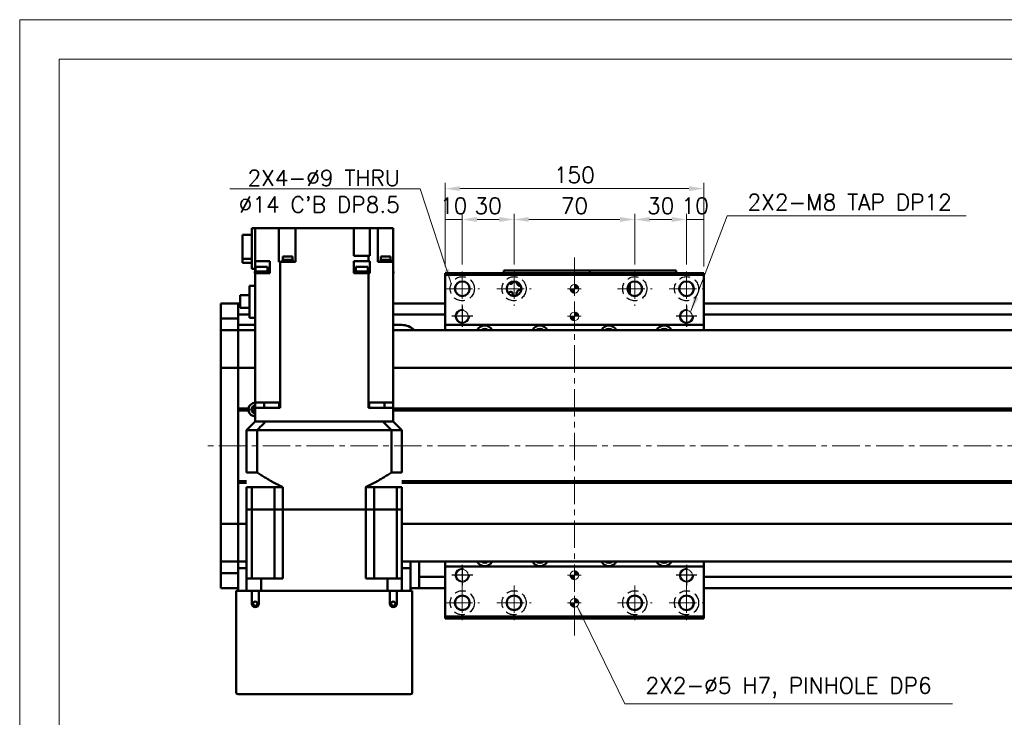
# Model space of a CAD drawing. Header units: millimetres. Extents: x 46891 to 50463, y 6223 to 9884.
# Tile 3 of 5: x 48547 to 49117, y 9480 to 9884. Entities that reach past the tile are written whole.
import ezdxf

# ---------------------------------------------------------------- set-up
doc = ezdxf.new("R2010")
doc.units = ezdxf.units.MM
doc.header["$LTSCALE"] = 0.5
doc.linetypes.add('CENTER', pattern=[50.8, 31.75, -6.35, 6.35, -6.35])
doc.linetypes.add('HIDDENX2', pattern=[19.05, 12.7, -6.35])
doc.layers.get('0').update_dxf_attribs({"lineweight": 20})
doc.layers.add('1', color=1, linetype='CENTER', lineweight=13)
doc.layers.add('외형선(ISO)', color=7, linetype='Continuous', lineweight=50)
for name, color, linetype in [('2', 2, 'HIDDENX2'), ('C', 1, 'CENTER'), ('DIM', 4, 'Continuous')]:
    doc.layers.add(name, color=color, linetype=linetype)
doc.styles.add('DSR TEXT', font='romans.shx', dxfattribs={"bigfont": 'whgtxt.shx'})
doc.styles.get("Standard").update_dxf_attribs({"font": 'romans.shx', "bigfont": 'whgtxt.shx'})
doc.dimstyles.new('DSR', dxfattribs={"dimscale": 2, "dimtxt": 3, "dimasz": 3, "dimexe": 0.5, "dimexo": 0.5, "dimgap": 0.5, "dimtad": 1, "dimdsep": 46, "dimtxsty": 'Standard', "dimcen": 2.5, "dimclrd": 4, "dimclre": 4, "dimclrt": 2, "dimadec": 0, "dimazin": 2, "dimtfac": 1, "dimtmove": 0, "dimatfit": 3, "dimfxl": 0, "dimlwd": -1, "dimlwe": -1, "dimarcsym": 0})

# ---------------------------------------------------------------- blocks, each defined once
blk = doc.blocks.new('A$C1C1952E1')
at = {"color": 1}
blk.add_lwpolyline([(0, 0), (420, 0), (420, 297), (0, 297)], close=True, dxfattribs=at)
at = {"color": 3}
blk.add_lwpolyline([(5, 5), (415, 5), (415, 292), (5, 292)], close=True, dxfattribs=at)
blk = doc.blocks.new('A$C33E56CC6')
h = blk.add_hatch()
h.set_pattern_fill('ANSI31', color=256, style=0)
h.set_pattern_definition([(45, (-7065.45672, -6508.5399), (-0.0883883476, 0.0883883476), [])])
h.paths.add_polyline_path([(4, 6.5, 0.414214), (1.5, 4), (4, 4)])
h.paths.add_polyline_path([(6.5, 4), (4, 4), (4, 1.5, 0.414214)])
blk.add_circle((4, 4), 2.5)
at = {"layer": '1'}
for p, q in [((4, 0), (4, 8)), ((0, 4), (8, 4))]:
    blk.add_line(p, q, dxfattribs=at)
blk = doc.blocks.new('tap8')
blk.add_circle((0, 0), 3.4)
at = {"layer": 'C', "color": 1, "linetype": 'CENTER'}
for p, q in [((0, -6.05), (0, 6.05)), ((-6.05, 0), (6.05, 0))]:
    blk.add_line(p, q, dxfattribs=at)
at = {"layer": 'DIM', "color": 3}
blk.add_arc((0, 0), 4, 263.8455, 189.4314, dxfattribs=at)
blk = doc.blocks.new('*D72')
at = {"color": 1, "linetype": 'ByBlock'}
for p, q in [((48793.25, 9741.29), (48793.25, 9771.76)), ((48803.25, 9768.46), (48793.25, 9768.46)), ((48803.25, 9742.29), (48803.25, 9771.76))]:
    blk.add_line(p, q, dxfattribs=at)
at = {"layer": 'Defpoints', "color": 0}
for p in [(48793.25, 9768.46), (48803.25, 9738.33), (48793.25, 9737.33)]:
    blk.add_point(p, dxfattribs=at)
at = {"color": 3, "insert": (48798.25, 9776.38), "char_height": 9.24, "attachment_point": 5, "style": 'DSR TEXT'}
blk.add_mtext('10', dxfattribs=at)
blk = doc.blocks.new('*D73')
at = {"color": 1, "linetype": 'ByBlock'}
for p, q in [((48803.25, 9742.29), (48803.25, 9771.76)), ((48811.83, 9768.46), (48824.67, 9768.46)), ((48833.25, 9742.29), (48833.25, 9771.76))]:
    blk.add_line(p, q, dxfattribs=at)
at = {"color": 1}
for points in [[(48811.83, 9769.89), (48811.83, 9767.02), (48803.25, 9768.46)], [(48824.67, 9769.89), (48824.67, 9767.02), (48833.25, 9768.46)]]:
    blk.add_solid(points, dxfattribs=at)
at = {"layer": 'Defpoints', "color": 0}
for p in [(48833.25, 9768.46), (48803.25, 9738.33), (48833.25, 9738.33)]:
    blk.add_point(p, dxfattribs=at)
at = {"color": 3, "insert": (48818.25, 9776.38), "char_height": 9.24, "attachment_point": 5, "style": 'DSR TEXT'}
blk.add_mtext('30', dxfattribs=at)
blk = doc.blocks.new('*D74')
at = {"color": 1, "linetype": 'ByBlock'}
for p, q in [((48833.25, 9742.29), (48833.25, 9771.76)), ((48841.83, 9768.46), (48894.67, 9768.46)), ((48903.25, 9742.29), (48903.25, 9771.76))]:
    blk.add_line(p, q, dxfattribs=at)
at = {"color": 1}
for points in [[(48841.83, 9769.89), (48841.83, 9767.02), (48833.25, 9768.46)], [(48894.67, 9769.89), (48894.67, 9767.02), (48903.25, 9768.46)]]:
    blk.add_solid(points, dxfattribs=at)
at = {"layer": 'Defpoints', "color": 0}
for p in [(48903.25, 9768.46), (48833.25, 9738.33), (48903.25, 9738.33)]:
    blk.add_point(p, dxfattribs=at)
at = {"color": 3, "insert": (48868.25, 9776.38), "char_height": 9.24, "attachment_point": 5, "style": 'DSR TEXT'}
blk.add_mtext('70', dxfattribs=at)
blk = doc.blocks.new('*D75')
at = {"color": 1, "linetype": 'ByBlock'}
for p, q in [((48903.25, 9742.29), (48903.25, 9771.76)), ((48911.83, 9768.46), (48924.67, 9768.46)), ((48933.25, 9742.29), (48933.25, 9771.76))]:
    blk.add_line(p, q, dxfattribs=at)
at = {"color": 1}
for points in [[(48911.83, 9769.89), (48911.83, 9767.02), (48903.25, 9768.46)], [(48924.67, 9769.89), (48924.67, 9767.02), (48933.25, 9768.46)]]:
    blk.add_solid(points, dxfattribs=at)
at = {"layer": 'Defpoints', "color": 0}
for p in [(48933.25, 9768.46), (48903.25, 9738.33), (48933.25, 9738.33)]:
    blk.add_point(p, dxfattribs=at)
at = {"color": 3, "insert": (48918.25, 9776.38), "char_height": 9.24, "attachment_point": 5, "style": 'DSR TEXT'}
blk.add_mtext('30', dxfattribs=at)
blk = doc.blocks.new('*D76')
at = {"color": 1, "linetype": 'ByBlock'}
for p, q in [((48933.25, 9742.29), (48933.25, 9771.76)), ((48933.25, 9768.46), (48943.25, 9768.46)), ((48943.25, 9741.29), (48943.25, 9771.76))]:
    blk.add_line(p, q, dxfattribs=at)
at = {"layer": 'Defpoints', "color": 0}
for p in [(48943.25, 9768.46), (48933.25, 9738.33), (48943.25, 9737.33)]:
    blk.add_point(p, dxfattribs=at)
at = {"color": 3, "insert": (48938.25, 9776.38), "char_height": 9.24, "attachment_point": 5, "style": 'DSR TEXT'}
blk.add_mtext('10', dxfattribs=at)
blk = doc.blocks.new('*D77')
at = {"color": 1, "linetype": 'ByBlock'}
for p, q in [((48793.25, 9741.29), (48793.25, 9789.62)), ((48943.25, 9741.29), (48943.25, 9789.62)), ((48934.67, 9786.32), (48801.83, 9786.32))]:
    blk.add_line(p, q, dxfattribs=at)
at = {"color": 1}
for points in [[(48801.83, 9787.75), (48801.83, 9784.89), (48793.25, 9786.32)], [(48934.67, 9787.75), (48934.67, 9784.89), (48943.25, 9786.32)]]:
    blk.add_solid(points, dxfattribs=at)
at = {"layer": 'Defpoints', "color": 0}
for p in [(48793.25, 9786.32), (48793.25, 9737.33), (48943.25, 9737.33)]:
    blk.add_point(p, dxfattribs=at)
at = {"color": 3, "insert": (48868.25, 9794.24), "char_height": 9.24, "attachment_point": 5, "style": 'DSR TEXT'}
blk.add_mtext('150', dxfattribs=at)

msp = doc.modelspace()

# ---------------------------------------------------------------- linework, layer by layer
at = {"layer": '1'}
for p, q in [((48868.24958, 9527.328), (48868.24958, 9747.328)), ((48803.24958, 9738.328), (48803.24958, 9718.328)), ((48833.24958, 9738.328), (48833.24958, 9718.328)), ((48903.24958, 9738.328), (48903.24958, 9718.328)), ((48933.24958, 9738.328), (48933.24958, 9718.328)), ((48793.24958, 9728.328), (48813.24958, 9728.328)), ((48823.24958, 9728.328), (48843.24958, 9728.328)), ((48893.24958, 9728.328), (48913.24958, 9728.328)), ((48923.24958, 9728.328), (48943.24958, 9728.328)), ((49643.24958, 9637.328), (48653.24958, 9637.328)), ((48803.24958, 9556.328), (48803.24958, 9536.328)), ((48833.24958, 9556.328), (48833.24958, 9536.328)), ((48903.24958, 9556.328), (48903.24958, 9536.328)), ((48933.24958, 9556.328), (48933.24958, 9536.328)), ((48793.24958, 9546.328), (48813.24958, 9546.328)), ((48823.24958, 9546.328), (48843.24958, 9546.328)), ((48893.24958, 9546.328), (48913.24958, 9546.328)), ((48923.24958, 9546.328), (48943.24958, 9546.328))]:
    msp.add_line(p, q, dxfattribs=at)
at = {"layer": '2'}
for centre in [(48803.24958, 9728.328), (48833.24958, 9728.328), (48903.24958, 9728.328), (48933.24958, 9728.328), (48803.24958, 9546.328), (48833.24958, 9546.328), (48903.24958, 9546.328), (48933.24958, 9546.328)]:
    msp.add_circle(centre, 7, dxfattribs=at)
at = {"layer": '외형선(ISO)'}
for p, q in [((48681.24958, 9763.328), (48683.24958, 9763.328)), ((48681.24958, 9739.828), (48681.24958, 9763.328)), ((48683.24958, 9763.328), (48683.24958, 9744.328)), ((48691.80574, 9763.328), (48683.24958, 9763.328)), ((48691.80574, 9763.328), (48696.88247, 9763.328)), ((48696.88247, 9743.828), (48696.88247, 9763.328)), ((48702.04958, 9763.328), (48696.88247, 9763.328)), ((48702.04958, 9763.328), (48706.54958, 9763.328)), ((48706.54958, 9743.828), (48706.54958, 9763.328)), ((48740.44958, 9763.328), (48706.54958, 9763.328)), ((48740.44958, 9763.328), (48740.44958, 9747.328)), ((48740.44958, 9763.328), (48744.44958, 9763.328)), ((48749.57153, 9763.328), (48744.44958, 9763.328)), ((48749.57153, 9747.328), (48749.57153, 9763.328)), ((48749.58225, 9763.328), (48749.57153, 9763.328)), ((48749.58225, 9763.328), (48754.34958, 9763.328)), ((48754.34958, 9743.828), (48754.34958, 9763.328)), ((48754.34958, 9763.328), (48758.84958, 9763.328)), ((48763.24958, 9763.328), (48758.84958, 9763.328)), ((48763.24958, 9743.828), (48763.24958, 9763.328)), ((48681.24958, 9759.63358), (48675.74958, 9759.63358)), ((48675.74958, 9745.73793), (48675.74958, 9759.63358)), ((48675.74958, 9743.42242), (48675.74958, 9745.73793)), ((48675.74958, 9745.73793), (48681.24958, 9745.73793)), ((48683.24958, 9744.328), (48691.64958, 9744.328)), ((48683.24958, 9739.828), (48683.24958, 9744.328)), ((48691.64958, 9739.328), (48691.64958, 9744.328)), ((48696.88247, 9743.828), (48696.91691, 9743.828)), ((48697.58339, 9743.828), (48696.91691, 9743.828)), ((48697.58339, 9662.328), (48697.58339, 9743.828)), ((48697.58339, 9743.828), (48706.54958, 9743.828)), ((48705.05101, 9744.328), (48699.05101, 9744.328)), ((48699.05101, 9744.328), (48699.05101, 9743.828)), ((48705.00101, 9745.028), (48699.10101, 9745.028)), ((48699.10101, 9745.028), (48699.10101, 9744.328)), ((48704.80101, 9747.028), (48699.30101, 9747.028)), ((48699.30101, 9747.028), (48699.30101, 9745.028)), ((48704.80101, 9747.028), (48704.80101, 9745.028)), ((48705.00101, 9745.028), (48705.00101, 9744.328)), ((48705.05101, 9744.328), (48705.05101, 9743.828)), ((48740.44958, 9747.328), (48748.91577, 9747.328)), ((48740.44958, 9744.328), (48748.91577, 9744.328)), ((48740.44958, 9739.328), (48740.44958, 9744.328)), ((48748.91577, 9744.328), (48748.91577, 9747.328)), ((48749.57153, 9747.328), (48748.91577, 9747.328)), ((48748.91577, 9744.328), (48749.57153, 9744.328)), ((48749.57153, 9739.328), (48749.57153, 9744.328)), ((48754.34958, 9743.828), (48754.69343, 9743.828)), ((48763.24958, 9743.828), (48754.69343, 9743.828)), ((48761.81052, 9744.328), (48755.81052, 9744.328)), ((48755.81052, 9744.328), (48755.81052, 9743.828)), ((48761.76052, 9745.028), (48755.86052, 9745.028)), ((48755.86052, 9745.028), (48755.86052, 9744.328)), ((48761.56052, 9747.028), (48756.06052, 9747.028)), ((48756.06052, 9747.028), (48756.06052, 9745.028)), ((48761.56052, 9747.028), (48761.56052, 9745.028)), ((48761.76052, 9745.028), (48761.76052, 9744.328)), ((48761.81052, 9744.328), (48761.81052, 9743.828)), ((48763.24958, 9662.328), (48763.24958, 9743.828)), ((48675.74958, 9743.42242), (48681.24958, 9743.42242)), ((48683.24958, 9739.828), (48681.24958, 9739.828)), ((48690.62968, 9738.328), (48683.02968, 9738.328)), ((48683.02968, 9737.328), (48683.02968, 9738.328)), ((48683.24958, 9739.828), (48683.24958, 9739.328)), ((48683.24958, 9739.328), (48683.24958, 9738.328)), ((48683.24958, 9739.328), (48683.32968, 9739.328)), ((48690.32968, 9740.928), (48683.32968, 9740.928)), ((48683.32968, 9738.328), (48683.32968, 9740.928)), ((48690.32968, 9738.328), (48690.32968, 9740.928)), ((48691.64958, 9739.328), (48690.32968, 9739.328)), ((48690.62968, 9737.328), (48690.62968, 9738.328)), ((48691.64958, 9739.328), (48691.68864, 9739.328)), ((48691.68864, 9739.328), (48691.68864, 9737.328)), ((48740.44816, 9739.328), (48740.44958, 9739.328)), ((48740.44816, 9739.328), (48740.44816, 9737.328)), ((48741.4602, 9739.328), (48740.44958, 9739.328)), ((48748.7602, 9738.328), (48741.1602, 9738.328)), ((48741.1602, 9737.328), (48741.1602, 9738.328)), ((48748.4602, 9740.928), (48741.4602, 9740.928)), ((48741.4602, 9738.328), (48741.4602, 9740.928)), ((48748.4602, 9738.328), (48748.4602, 9740.928)), ((48748.4602, 9739.328), (48749.57153, 9739.328)), ((48748.7602, 9737.328), (48748.7602, 9738.328)), ((48749.57153, 9739.328), (48749.57421, 9739.328)), ((48749.57421, 9739.328), (48749.57421, 9737.328)), ((48763.46948, 9738.328), (48763.24958, 9738.328)), ((48763.46948, 9737.328), (48763.46948, 9738.328)), ((48827.24958, 9738.82797), (48827.24958, 9738.82795)), ((48827.24958, 9738.82797), (48877.24958, 9738.82797)), ((48827.24958, 9737.328), (48827.24958, 9738.82795)), ((48830.24958, 9738.82795), (48874.24958, 9738.82795)), ((48877.24958, 9738.82797), (48877.24958, 9738.82795)), ((48877.24958, 9738.82797), (48927.24958, 9738.82797)), ((48877.24958, 9737.328), (48877.24958, 9738.82795)), ((48877.24958, 9738.82795), (48877.24958, 9737.328)), ((48880.24958, 9738.82795), (48924.24958, 9738.82795)), ((48927.24958, 9738.82795), (48927.24958, 9737.328)), ((48683.02968, 9737.328), (48683.24958, 9737.328)), ((48683.24958, 9737.328), (48683.24958, 9662.328)), ((48691.68864, 9737.328), (48683.24958, 9737.328)), ((48743.68628, 9737.328), (48740.44816, 9737.328)), ((48743.68628, 9737.328), (48746.23412, 9737.328)), ((48748.91577, 9737.328), (48746.23412, 9737.328)), ((48748.91577, 9737.328), (48748.91577, 9662.328)), ((48749.57421, 9737.328), (48748.91577, 9737.328)), ((48763.24958, 9737.328), (48763.46948, 9737.328)), ((48793.24958, 9737.328), (48793.24958, 9736.328)), ((48793.24958, 9737.328), (48943.24958, 9737.328)), ((48793.24958, 9736.328), (48793.24958, 9707.328)), ((48943.24958, 9736.328), (48793.24958, 9736.328)), ((48943.24958, 9736.328), (48943.24958, 9737.328)), ((48943.24958, 9707.328), (48943.24958, 9736.328)), ((48679.84958, 9711.428), (48679.84958, 9729.978)), ((48683.24958, 9729.978), (48679.84958, 9729.978)), ((48899.14958, 9727.20885), (48899.14958, 9729.44715)), ((48900.44958, 9731.52526), (48900.44958, 9726.02798)), ((48679.84958, 9724.653), (48674.44958, 9724.653)), ((48674.44958, 9717.203), (48674.44958, 9724.653)), ((48900.44958, 9726.02798), (48899.67573, 9726.02798)), ((48900.44958, 9726.02798), (48900.44958, 9725.13073)), ((48663.24958, 9716.828), (48663.24958, 9719.828)), ((48673.24958, 9719.828), (48663.24958, 9719.828)), ((48663.24958, 9716.828), (48663.24958, 9713.8884)), ((48673.24958, 9716.828), (48673.24958, 9719.828)), ((48673.24958, 9719.828), (48674.44958, 9719.828)), ((48673.24958, 9719.828), (48673.24958, 9716.828)), ((48673.24958, 9716.828), (48673.24958, 9714.328)), ((48673.24958, 9713.8884), (48673.24958, 9716.828)), ((48674.44958, 9717.203), (48679.84958, 9717.203)), ((48763.24958, 9719.828), (48793.24958, 9719.828)), ((48943.24958, 9719.828), (49623.24958, 9719.828)), ((48663.24958, 9713.8884), (48663.24958, 9711.08836)), ((48663.24958, 9711.08836), (48663.24958, 9704.39465)), ((48673.24958, 9711.08836), (48663.24958, 9711.08836)), ((48673.24958, 9711.08836), (48673.24958, 9713.8884)), ((48673.24958, 9713.328), (48679.84958, 9713.328)), ((48673.24958, 9704.39465), (48673.24958, 9711.08836)), ((48683.24958, 9711.428), (48679.84958, 9711.428)), ((48763.24958, 9713.328), (48793.24958, 9713.328)), ((48943.24958, 9713.328), (49623.24958, 9713.328)), ((48663.24958, 9704.39465), (48663.24958, 9704.328)), ((48673.24958, 9704.39465), (48663.24958, 9704.39465)), ((48663.24958, 9701.63164), (48663.24958, 9704.328)), ((48673.24958, 9704.328), (48663.24958, 9704.328)), ((48683.24958, 9707.328), (48673.24958, 9707.328)), ((48673.24958, 9704.328), (48673.24958, 9704.39465)), ((48673.24958, 9704.328), (48673.24958, 9701.63164)), ((48673.24958, 9701.63164), (48673.24958, 9704.328)), ((48683.24958, 9704.328), (48673.24958, 9704.328)), ((48768.24958, 9707.328), (48763.24958, 9707.328)), ((49623.24958, 9704.328), (48763.24958, 9704.328)), ((48793.24958, 9707.328), (48793.24958, 9704.328)), ((48943.24958, 9707.328), (48793.24958, 9707.328)), ((48943.24958, 9704.328), (48943.24958, 9707.328)), ((48663.24958, 9683.02352), (48663.24958, 9701.63164)), ((48673.24958, 9701.63164), (48673.24958, 9683.02352)), ((48673.24958, 9683.02352), (48673.24958, 9701.63164)), ((48663.24958, 9683.02352), (48663.24958, 9682.55541)), ((48663.24958, 9680.55541), (48663.24958, 9682.55541)), ((48673.24958, 9682.55541), (48663.24958, 9682.55541)), ((48673.24958, 9682.55541), (48673.24958, 9683.02352)), ((48673.24958, 9683.02352), (48673.24958, 9682.55541)), ((48673.24958, 9682.55541), (48673.24958, 9680.55541)), ((48673.24958, 9680.55541), (48673.24958, 9682.55541)), ((48683.24958, 9682.55541), (48673.24958, 9682.55541)), ((49623.24958, 9682.55541), (48763.24958, 9682.55541)), ((48663.24958, 9680.55541), (48663.24958, 9594.10059)), ((48673.24958, 9594.10059), (48673.24958, 9680.55541)), ((48673.24958, 9680.55541), (48673.24958, 9658.828)), ((48679.28096, 9658.828), (48673.24958, 9658.828)), ((48679.74958, 9658.328), (48673.24958, 9658.328)), ((48683.24958, 9659.328), (48683.24958, 9662.328)), ((48683.24958, 9662.328), (48691.80574, 9662.328)), ((48690.24958, 9659.328), (48683.24958, 9659.328)), ((48683.24958, 9659.328), (48683.24958, 9651.328)), ((48688.3853, 9662.328), (48688.3853, 9659.328)), ((48697.59201, 9659.328), (48690.24958, 9659.328)), ((48696.91691, 9662.328), (48691.80574, 9662.328)), ((48696.91691, 9662.328), (48697.58339, 9662.328)), ((48697.1727, 9659.328), (48697.1727, 9662.328)), ((48697.58339, 9662.328), (48697.59201, 9662.328)), ((48697.59201, 9659.328), (48697.59201, 9662.328)), ((48748.90715, 9662.328), (48748.91577, 9662.328)), ((48748.90715, 9659.328), (48748.90715, 9662.328)), ((48756.24958, 9659.328), (48748.90715, 9659.328)), ((48748.91577, 9662.328), (48749.58225, 9662.328)), ((48749.32646, 9659.328), (48749.32646, 9662.328)), ((48754.69343, 9662.328), (48749.58225, 9662.328)), ((48754.69343, 9662.328), (48763.24958, 9662.328)), ((48763.24958, 9659.328), (48756.24958, 9659.328)), ((48758.11386, 9659.328), (48758.11386, 9662.328)), ((48763.24958, 9659.328), (48763.24958, 9662.328)), ((48763.24958, 9651.328), (48763.24958, 9659.328)), ((49609.28096, 9658.828), (48763.24958, 9658.828)), ((49609.74958, 9658.328), (48763.24958, 9658.328)), ((48679.28096, 9657.828), (48673.24958, 9657.828)), ((48673.24958, 9657.828), (48673.24958, 9616.828)), ((48681.97379, 9657.328), (48683.24958, 9657.328)), ((49609.28096, 9657.828), (48763.24958, 9657.828)), ((48683.24958, 9651.328), (48678.24958, 9646.328)), ((48683.33767, 9651.328), (48683.24958, 9651.328)), ((48683.33767, 9651.328), (48689.14255, 9651.328)), ((48689.24591, 9651.328), (48689.14255, 9651.328)), ((48757.25326, 9651.328), (48689.24591, 9651.328)), ((48690.24958, 9651.328), (48756.24958, 9651.328)), ((48757.25326, 9651.328), (48757.35661, 9651.328)), ((48757.35661, 9651.328), (48763.16149, 9651.328)), ((48763.16149, 9651.328), (48763.24958, 9651.328)), ((48768.24958, 9646.328), (48763.24958, 9651.328)), ((48684.24699, 9646.328), (48678.24958, 9646.328)), ((48678.24958, 9621.878), (48678.24958, 9646.328)), ((48684.24699, 9621.878), (48684.24699, 9646.328)), ((48762.25218, 9646.328), (48684.24699, 9646.328)), ((48768.24958, 9646.328), (48762.25218, 9646.328)), ((48762.25218, 9621.878), (48762.25218, 9646.328)), ((48768.24958, 9621.878), (48768.24958, 9646.328)), ((48678.24958, 9621.878), (48684.24699, 9621.878)), ((48762.25218, 9621.878), (48768.24958, 9621.878)), ((48678.24958, 9616.828), (48673.24958, 9616.828)), ((48678.24958, 9616.328), (48673.24958, 9616.328)), ((48678.24958, 9615.828), (48673.24958, 9615.828)), ((48673.24958, 9615.828), (48673.24958, 9594.10059)), ((48678.24958, 9613.328), (48681.19737, 9613.328)), ((48678.24958, 9600.328), (48678.24958, 9613.328)), ((48681.19737, 9613.328), (48694.39458, 9613.328)), ((48681.19737, 9600.328), (48681.19737, 9613.328)), ((48694.39458, 9613.328), (48699.24958, 9613.328)), ((48694.39458, 9600.328), (48694.39458, 9613.328)), ((48699.24958, 9600.328), (48699.24958, 9613.328)), ((48747.24958, 9613.328), (48752.10458, 9613.328)), ((48747.24958, 9600.328), (48747.24958, 9613.328)), ((48765.3018, 9613.328), (48752.10458, 9613.328)), ((48752.10458, 9600.328), (48752.10458, 9613.328)), ((48765.3018, 9613.328), (48768.24958, 9613.328)), ((48765.3018, 9600.328), (48765.3018, 9613.328)), ((49609.28096, 9616.828), (48768.24958, 9616.828)), ((49609.74958, 9616.328), (48768.24958, 9616.328)), ((49609.28096, 9615.828), (48768.24958, 9615.828)), ((48768.24958, 9600.328), (48768.24958, 9613.328)), ((48681.19737, 9600.328), (48678.24958, 9600.328)), ((48678.24958, 9600.328), (48678.24958, 9560.328)), ((48678.24958, 9600.328), (48681.19737, 9600.328)), ((48687.89458, 9600.328), (48681.19737, 9600.328)), ((48681.19737, 9560.328), (48681.19737, 9600.328)), ((48687.89458, 9600.328), (48681.19737, 9600.328)), ((48694.39458, 9600.328), (48687.89458, 9600.328)), ((48694.39458, 9600.328), (48687.89458, 9600.328)), ((48699.24958, 9600.328), (48694.39458, 9600.328)), ((48694.39458, 9560.328), (48694.39458, 9600.328)), ((48694.39458, 9600.328), (48699.24958, 9600.328)), ((48699.24958, 9600.328), (48699.24958, 9560.328)), ((48747.24958, 9600.328), (48699.24958, 9600.328)), ((48747.24958, 9600.328), (48699.24958, 9600.328)), ((48747.24958, 9600.328), (48747.24958, 9560.328)), ((48752.10458, 9600.328), (48747.24958, 9600.328)), ((48747.24958, 9600.328), (48752.10458, 9600.328)), ((48752.10458, 9560.328), (48752.10458, 9600.328)), ((48758.60458, 9600.328), (48752.10458, 9600.328)), ((48758.60458, 9600.328), (48752.10458, 9600.328)), ((48765.3018, 9600.328), (48758.60458, 9600.328)), ((48765.3018, 9600.328), (48758.60458, 9600.328)), ((48768.24958, 9600.328), (48765.3018, 9600.328)), ((48765.3018, 9560.328), (48765.3018, 9600.328)), ((48765.3018, 9600.328), (48768.24958, 9600.328)), ((48768.24958, 9600.328), (48768.24958, 9560.328)), ((48663.24958, 9592.10059), (48663.24958, 9594.10059)), ((48663.24958, 9592.10059), (48663.24958, 9591.63248)), ((48673.24958, 9592.10059), (48663.24958, 9592.10059)), ((48663.24958, 9573.02435), (48663.24958, 9591.63248)), ((48673.24958, 9594.10059), (48673.24958, 9592.10059)), ((48673.24958, 9592.10059), (48673.24958, 9594.10059)), ((48673.24958, 9591.63248), (48673.24958, 9592.10059)), ((48673.24958, 9592.10059), (48673.24958, 9591.63248)), ((48678.24958, 9592.10059), (48673.24958, 9592.10059)), ((48673.24958, 9591.63248), (48673.24958, 9573.02435)), ((48673.24958, 9573.02435), (48673.24958, 9591.63248)), ((49623.24958, 9592.10059), (48768.24958, 9592.10059)), ((48663.24958, 9570.328), (48663.24958, 9573.02435)), ((48673.24958, 9573.02435), (48673.24958, 9570.328)), ((48673.24958, 9570.328), (48673.24958, 9573.02435)), ((48663.24958, 9570.328), (48663.24958, 9570.26134)), ((48673.24958, 9570.328), (48663.24958, 9570.328)), ((48663.24958, 9570.26134), (48663.24958, 9563.56764)), ((48673.24958, 9570.26134), (48663.24958, 9570.26134)), ((48673.24958, 9570.26134), (48673.24958, 9570.328)), ((48678.24958, 9570.328), (48673.24958, 9570.328)), ((48673.24958, 9569.34886), (48673.24958, 9570.26134)), ((48673.24958, 9569.34886), (48673.24958, 9566.328)), ((49623.24958, 9570.328), (48768.24958, 9570.328)), ((48773.24958, 9566.328), (48773.24958, 9570.328)), ((48778.24958, 9565.328), (48778.24958, 9570.328)), ((48793.24958, 9570.328), (48793.24958, 9567.328)), ((48793.24958, 9567.328), (48793.24958, 9538.328)), ((48793.24958, 9567.328), (48943.24958, 9567.328)), ((48943.24958, 9567.328), (48943.24958, 9570.328)), ((48943.24958, 9538.328), (48943.24958, 9567.328)), ((48663.24958, 9563.56764), (48663.24958, 9560.7676)), ((48673.24958, 9563.56764), (48663.24958, 9563.56764)), ((48673.24958, 9566.328), (48678.24958, 9566.328)), ((48673.24958, 9553.328), (48673.24958, 9566.328)), ((48768.24958, 9566.328), (48773.24958, 9566.328)), ((48773.24958, 9566.328), (48773.24958, 9553.328)), ((48778.24958, 9561.328), (48778.24958, 9565.328)), ((48778.24958, 9561.328), (48778.24958, 9560.328)), ((48778.24958, 9561.328), (48793.24958, 9561.328)), ((48943.24958, 9561.328), (49623.24958, 9561.328)), ((48663.24958, 9560.7676), (48663.24958, 9557.828)), ((48663.24958, 9554.828), (48663.24958, 9557.828)), ((48678.24958, 9560.328), (48686.65723, 9560.328)), ((48678.24958, 9553.328), (48678.24958, 9560.328)), ((48699.24958, 9560.328), (48686.65723, 9560.328)), ((48686.65723, 9553.328), (48686.65723, 9560.328)), ((48759.84193, 9560.328), (48747.24958, 9560.328)), ((48759.84193, 9560.328), (48768.24958, 9560.328)), ((48759.84193, 9553.328), (48759.84193, 9560.328)), ((48768.24958, 9553.328), (48768.24958, 9560.328)), ((48778.24958, 9557.828), (48778.24958, 9560.328)), ((48778.24958, 9557.828), (48778.24958, 9554.828)), ((48673.24958, 9554.828), (48663.24958, 9554.828)), ((48673.24958, 9553.328), (48672.24958, 9553.328)), ((48672.24958, 9494.328), (48672.24958, 9553.328)), ((48681.24958, 9553.328), (48673.24958, 9553.328)), ((48685.24958, 9553.328), (48681.24958, 9553.328)), ((48681.24958, 9553.328), (48681.24958, 9545.828)), ((48685.24958, 9545.828), (48685.24958, 9553.328)), ((48761.24958, 9553.328), (48685.24958, 9553.328)), ((48765.24958, 9553.328), (48761.24958, 9553.328)), ((48761.24958, 9553.328), (48761.24958, 9545.828)), ((48765.24958, 9545.828), (48765.24958, 9553.328)), ((48773.24958, 9553.328), (48765.24958, 9553.328)), ((48773.24958, 9554.828), (48778.24958, 9554.828)), ((48774.24958, 9553.328), (48773.24958, 9553.328)), ((48774.24958, 9553.328), (48774.24958, 9494.328)), ((48778.24958, 9554.828), (48793.24958, 9554.828)), ((48943.24958, 9554.828), (49623.24958, 9554.828)), ((48793.24958, 9538.328), (48793.24958, 9537.328)), ((48793.24958, 9538.328), (48943.24958, 9538.328)), ((48943.24958, 9537.328), (48943.24958, 9538.328)), ((48793.24958, 9537.328), (48943.24958, 9537.328)), ((48773.24958, 9493.328), (48673.24958, 9493.328))]:
    msp.add_line(p, q, dxfattribs=at)
for centre, radius in [((48803.24958, 9728.328), 4.25), ((48833.24958, 9728.328), 4.25), ((48903.24958, 9728.328), 4.25), ((48933.24958, 9728.328), 4.25), ((48803.24958, 9546.328), 4.25), ((48833.24958, 9546.328), 4.25), ((48903.24958, 9546.328), 4.25), ((48933.24958, 9546.328), 4.25), ((48683.24958, 9545.828), 1.2295), ((48763.24958, 9545.828), 1.2295)]:
    msp.add_circle(centre, radius, dxfattribs=at)
for centre, radius, start, end in [((48831.24958, 9732.32799), 1.2295, 224.8440709, 8.2860756), ((48837.24958, 9732.32799), 2.5, 180.539609, 269.4603357), ((48837.24958, 9725.32799), 2.5, 84.966808, 201.293326), ((48831.24958, 9725.32799), 1.2295, 302.7008781, 169.9190548), ((48768.24958, 9697.328), 10, 44.4270041, 90), ((48816.24958, 9702.328), 4.75, 24.9010693, 155.0989307), ((48816.24958, 9702.328), 2.75, 46.6582575, 133.3417425), ((48848.24958, 9702.328), 4.75, 24.9010693, 155.0989307), ((48848.24958, 9702.328), 2.75, 46.6582575, 133.3417425), ((48888.24958, 9702.328), 4.75, 24.9010693, 155.0989307), ((48888.24958, 9702.328), 2.75, 46.6582575, 133.3417425), ((48920.24958, 9702.328), 4.75, 24.9010693, 155.0989307), ((48920.24958, 9702.328), 2.75, 46.6582575, 133.3417425), ((48683.24958, 9658.328), 4, 90, 172.8192441), ((48683.24958, 9658.328), 2.25, 90, 270), ((48683.24958, 9658.328), 1.621, 90, 270), ((48683.24958, 9658.328), 4, 187.1807558, 270), ((48816.24958, 9572.328), 4.75, 204.9010555, 335.0989445), ((48816.24958, 9572.328), 2.75, 226.658226, 313.341774), ((48848.24958, 9572.328), 4.75, 204.9010555, 335.0989445), ((48848.24958, 9572.328), 2.75, 226.658226, 313.341774), ((48888.24958, 9572.328), 4.75, 204.9010555, 335.0989445), ((48888.24958, 9572.328), 2.75, 226.658226, 313.341774), ((48920.24958, 9572.328), 4.75, 204.9010555, 335.0989445), ((48920.24958, 9572.328), 2.75, 226.658226, 313.341774), ((48683.24958, 9545.828), 2, 180, 0), ((48763.24958, 9545.828), 2, 180, 0), ((48673.24958, 9494.328), 1, 180, 270), ((48773.24958, 9494.328), 1, 270, 0)]:
    msp.add_arc(centre, radius, start, end, dxfattribs=at)
at = {"layer": '외형선(ISO)', "extrusion": (0, 0, -1)}
for centre, major_axis, start_param, end_param in [((48830.24958, 9738.82795), (-3, 0), 4.71224625, 6.28289987), ((48874.24958, 9738.82795), (3, 0), 6.283042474, 7.853981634), ((48880.24958, 9738.82795), (-3, 0), 4.712388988, 6.283185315), ((48924.24958, 9738.82795), (3, 0), 0, 1.570796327)]:
    msp.add_ellipse(centre, major_axis=major_axis, ratio=0.00001, start_param=start_param, end_param=end_param, dxfattribs=at)
at = {"layer": '외형선(ISO)'}
for points, degree in [([(48679.28096, 9658.828), (48679.51527, 9658.56231), (48679.74958, 9658.328)], 2), ([(48679.74958, 9658.328), (48679.51527, 9658.09368), (48679.28096, 9657.828)], 2), ([(48684.24699, 9646.328), (48684.81567, 9646.89722), (48685.94419, 9648.02657), (48687.61058, 9649.69336), (48688.70374, 9650.78617), (48689.24591, 9651.328)], 3), ([(48757.25326, 9651.328), (48757.7957, 9650.7859), (48758.88922, 9649.69272), (48760.55562, 9648.02592), (48761.68377, 9646.89695), (48762.25218, 9646.328)], 3)]:
    msp.add_open_spline(points, degree=degree, dxfattribs=at)
for points, weights in [([(48699.24958, 9613.328), (48692.32844, 9616.58501), (48684.24699, 9621.878)], [1.35416666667, 1.30973118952, 1.24342419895]), ([(48762.25218, 9621.878), (48754.17073, 9616.58501), (48747.24958, 9613.328)], [1.24342419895, 1.30973118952, 1.35416666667])]:
    msp.add_rational_spline(points, weights, degree=2, dxfattribs=at)

# ---------------------------------------------------------------- block references
at = {"xscale": 4.563000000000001, "yscale": 4.563000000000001, "zscale": 4.563000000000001}
msp.add_blockref('A$C1C1952E1', (48546.67132, 8528.99552), dxfattribs=at)
at = {"xscale": -1}
for name, p, rotation in [('A$C33E56CC6', (48864.24958, 9732.328), 180), ('tap8', (48803.24958, 9712.328), 90), ('A$C33E56CC6', (48864.24958, 9716.328), 180), ('tap8', (48933.24958, 9712.328), 90), ('tap8', (48803.24958, 9562.328), 90), ('tap8', (48933.24958, 9562.328), 90), ('A$C33E56CC6', (48864.24958, 9566.328), 180), ('A$C33E56CC6', (48864.24958, 9550.328), 180)]:
    msp.add_blockref(name, p, dxfattribs=dict(at, rotation=rotation))

# ---------------------------------------------------------------- texts
at = {"color": 3, "char_height": 9.24, "style": 'DSR TEXT'}
for s, insert, attachment_point in [("2X4-%%C9 THRU\\P%%C14 C'B DP8.5", (48767.05084, 9772.46582), 9), ('2X2-M8 TAP DP12', (48968.61159, 9773.83945), 7), ('2X2-%%C5 H7, PINHOLE DP6', (48909.43903, 9491.00458), 7)]:
    msp.add_mtext(s, dxfattribs=dict(at, insert=insert, attachment_point=attachment_point))

# ---------------------------------------------------------------- dimensions: what is measured, and where the dimension line sits
for base, p1, p2, picture, middle in [((48793.24958, 9786.31526), (48943.24958, 9737.328), (48793.24958, 9737.328), '*D77', (48868.24958, 9794.23526)), ((48793.24958, 9768.45504), (48803.24958, 9738.328), (48793.24958, 9737.328), '*D72', (48798.24958, 9776.37504)), ((48833.24958, 9768.45504), (48803.24958, 9738.328), (48833.24958, 9738.328), '*D73', (48818.24958, 9776.37504)), ((48903.24958, 9768.45504), (48833.24958, 9738.328), (48903.24958, 9738.328), '*D74', (48868.24958, 9776.37504)), ((48933.24958, 9768.45504), (48903.24958, 9738.328), (48933.24958, 9738.328), '*D75', (48918.24958, 9776.37504)), ((48943.24958, 9768.45504), (48933.24958, 9738.328), (48943.24958, 9737.328), '*D76', (48938.24958, 9776.37504))]:
    dim = msp.add_linear_dim(base=base, p1=p1, p2=p2, dimstyle='DSR', override={"dimscale": 3.3, "dimtxt": 2.8, "dimasz": 2.600136, "dimexe": 1, "dimexo": 1.2, "dimgap": 1, "dimdec": 4, "dimtxsty": 'DSR TEXT', "dimclrd": 1, "dimclre": 1, "dimclrt": 3, "dimtdec": 4, "dimtix": 1})
    dim.commit()
    dim.dimension.update_dxf_attribs({"geometry": picture, "text_midpoint": middle})

# ---------------------------------------------------------------- leaders
at = {"annotation_type": 0, "has_hookline": 1}
for points, hookline_direction, text_width in [([(48796.89164, 9731.25658), (48778.93129, 9786.2023), (48770.35084, 9786.2023)], 1, 98.615), ([(48935.82887, 9715.38533), (48956.73114, 9770.53945), (48965.31159, 9770.53945)], 0, 126.775), ([(48869.81403, 9544.37799), (48897.55858, 9487.70458), (48906.13903, 9487.70458)], 0, 178.0625)]:
    msp.add_leader(points, dimstyle='DSR', override={"dimscale": 3.3, "dimtxt": 2.8, "dimasz": 2.600136, "dimexe": 1, "dimexo": 1.2, "dimgap": 1, "dimdec": 4, "dimtxsty": 'DSR TEXT', "dimclrd": 1, "dimclre": 1, "dimclrt": 3, "dimtdec": 4, "dimtix": 1}, dxfattribs=dict(at, hookline_direction=hookline_direction, text_width=text_width))

doc.saveas('drawing.dxf')
